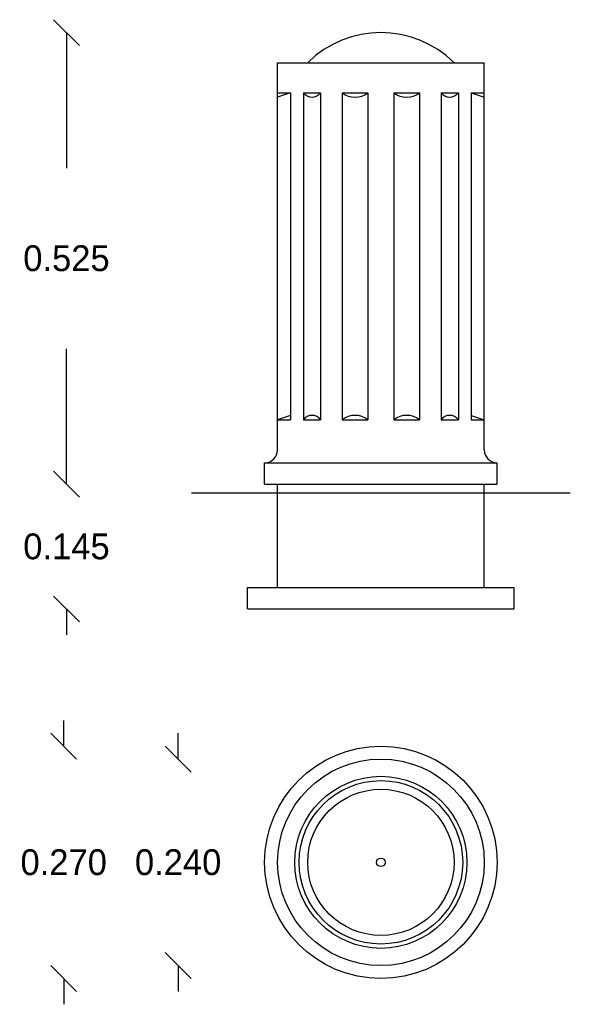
# Model space of a CAD drawing. Extents: x 5.59 to 6.23, y 2.99 to 4.14.
import ezdxf

# ---------------------------------------------------------------- set-up
doc = ezdxf.new("R2010")
doc.units = 0
doc.header["$MEASUREMENT"] = 0
doc.layers.get('0').update_dxf_attribs({"linetype": 'CONTINUOUS'})
doc.layers.get('DEFPOINTS').update_dxf_attribs({"linetype": 'CONTINUOUS'})
doc.dimstyles.get("Standard").update_dxf_attribs({"dimtxt": 0.18, "dimasz": 0.18, "dimexe": 0.18, "dimexo": 0.0625, "dimgap": 0.09, "dimtad": 0, "dimtih": 1, "dimtoh": 1, "dimdec": 4, "dimzin": 0, "dimdsep": 46, "dimtxsty": 'Standard', "dimcen": 0.09, "dimadec": 0, "dimazin": 0, "dimtfac": 1, "dimtdec": 4, "dimtofl": 0, "dimtmove": 0, "dimatfit": 3, "dimfxl": 0, "dimtolj": 1, "dimtzin": 0, "dimarcsym": 0})

# ---------------------------------------------------------------- blocks, each defined once
blk = doc.blocks.new('_OBLIQUE')
at = {"color": 0, "linetype": 'ByBlock'}
blk.add_line((-0.5, -0.5), (0.5, 0.5), dxfattribs=at)
blk = doc.blocks.new('*D1')
at = {"color": 0, "linetype": 'ByBlock'}
for p, q in [((6.4176, 3.4442), (6.4176, 3.2867)), ((6.4176, 2.9192), (6.4176, 3.0767))]:
    blk.add_line(p, q, dxfattribs=at)
at = {"layer": 'DEFPOINTS', "color": 0, "linetype": 'ByBlock'}
for p in [(6.7828, 3.4442), (6.4176, 2.9192), (6.7828, 2.9192)]:
    blk.add_point(p, dxfattribs=at)
at = {"color": 0, "linetype": 'ByBlock', "xscale": 0.03, "yscale": 0.03, "zscale": 0.03}
for p, rotation in [((6.4176, 3.4442), 90), ((6.4176, 2.9192), 270)]:
    blk.add_blockref('_OBLIQUE', p, dxfattribs=dict(at, rotation=rotation))
at = {"color": 0, "linetype": 'ByBlock', "insert": (6.4176, 3.1817), "char_height": 0.03, "attachment_point": 5}
blk.add_mtext('\\A1;0.525', dxfattribs=at)
blk = doc.blocks.new('*D4')
at = {"color": 0, "linetype": 'ByBlock'}
for p, q in [((6.5473, 2.5996), (6.5473, 2.6296)), ((6.5473, 2.3596), (6.5473, 2.3296))]:
    blk.add_line(p, q, dxfattribs=at)
at = {"layer": 'DEFPOINTS', "color": 0, "linetype": 'ByBlock'}
for p in [(6.7828, 2.5996), (6.5473, 2.3596), (6.7828, 2.3596)]:
    blk.add_point(p, dxfattribs=at)
at = {"color": 0, "linetype": 'ByBlock', "xscale": 0.03, "yscale": 0.03, "zscale": 0.03}
for p, rotation in [((6.5473, 2.5996), 270), ((6.5473, 2.3596), 90)]:
    blk.add_blockref('_OBLIQUE', p, dxfattribs=dict(at, rotation=rotation))
at = {"color": 0, "linetype": 'ByBlock', "insert": (6.5473, 2.4796), "char_height": 0.03, "attachment_point": 5}
blk.add_mtext('\\A1;0.240', dxfattribs=at)
blk = doc.blocks.new('*D3')
at = {"color": 0, "linetype": 'ByBlock'}
for p, q in [((6.4144, 2.6146), (6.4144, 2.6446)), ((6.4144, 2.3446), (6.4144, 2.3146))]:
    blk.add_line(p, q, dxfattribs=at)
at = {"layer": 'DEFPOINTS', "color": 0, "linetype": 'ByBlock'}
for p in [(6.7828, 2.6146), (6.4144, 2.3446), (6.7828, 2.3446)]:
    blk.add_point(p, dxfattribs=at)
at = {"color": 0, "linetype": 'ByBlock', "xscale": 0.03, "yscale": 0.03, "zscale": 0.03}
for p, rotation in [((6.4144, 2.6146), 270), ((6.4144, 2.3446), 90)]:
    blk.add_blockref('_OBLIQUE', p, dxfattribs=dict(at, rotation=rotation))
at = {"color": 0, "linetype": 'ByBlock', "insert": (6.4144, 2.4796), "char_height": 0.03, "attachment_point": 5}
blk.add_mtext('\\A1;0.270', dxfattribs=at)
blk = doc.blocks.new('*D2')
at = {"color": 0, "linetype": 'ByBlock'}
for p, q in [((6.4176, 2.9192), (6.4176, 2.9492)), ((6.4176, 2.7742), (6.4176, 2.7442))]:
    blk.add_line(p, q, dxfattribs=at)
at = {"layer": 'DEFPOINTS', "color": 0, "linetype": 'ByBlock'}
for p in [(6.7828, 2.9192), (6.4176, 2.7742), (6.6278, 2.7742)]:
    blk.add_point(p, dxfattribs=at)
at = {"color": 0, "linetype": 'ByBlock', "xscale": 0.03, "yscale": 0.03, "zscale": 0.03}
for p, rotation in [((6.4176, 2.9192), 270), ((6.4176, 2.7742), 90)]:
    blk.add_blockref('_OBLIQUE', p, dxfattribs=dict(at, rotation=rotation))
at = {"color": 0, "linetype": 'ByBlock', "insert": (6.4176, 2.8467), "char_height": 0.03, "attachment_point": 5}
blk.add_mtext('\\A1;0.145', dxfattribs=at)
blk = doc.blocks.new('PILONA01')
for p, q in [((-0.12, 0.05), (-0.12, 0.5)), ((-0.12, 0.5), (0.12, 0.5)), ((0.12, 0.05), (0.12, 0.5)), ((-0.105, 0.465), (-0.12, 0.46)), ((-0.12, 0.465), (-0.105, 0.465)), ((-0.105, 0.465), (-0.105, 0.085)), ((-0.09, 0.465), (-0.09, 0.085)), ((-0.09, 0.465), (-0.07, 0.465)), ((-0.07, 0.465), (-0.07, 0.085)), ((-0.045, 0.465), (-0.045, 0.085)), ((-0.045, 0.465), (-0.015, 0.465)), ((-0.015, 0.465), (-0.015, 0.085)), ((0.015, 0.465), (0.015, 0.085)), ((0.015, 0.465), (0.045, 0.465)), ((0.045, 0.465), (0.045, 0.085)), ((0.07, 0.465), (0.07, 0.085)), ((0.07, 0.465), (0.09, 0.465)), ((0.09, 0.465), (0.09, 0.085)), ((0.105, 0.465), (0.105, 0.085)), ((0.105, 0.465), (0.12, 0.46)), ((0.105, 0.465), (0.12, 0.465)), ((-0.105, 0.09), (-0.12, 0.085)), ((-0.12, 0.085), (-0.105, 0.085)), ((-0.09, 0.085), (-0.07, 0.085)), ((-0.045, 0.085), (-0.015, 0.085)), ((0.015, 0.085), (0.045, 0.085)), ((0.07, 0.085), (0.09, 0.085)), ((0.105, 0.09), (0.12, 0.085)), ((0.105, 0.085), (0.12, 0.085)), ((-0.135, 0.035), (0.135, 0.035)), ((-0.135, 0.01), (-0.135, 0.035)), ((0.135, 0.01), (0.135, 0.035)), ((-0.22, 0), (0.22, 0)), ((-0.135, 0.01), (0.135, 0.01)), ((-0.12, -0.11), (-0.12, 0.01)), ((-0.12, -0.11), (-0.12, 0.01)), ((0.12, -0.11), (0.12, 0.01)), ((0.12, -0.11), (0.12, 0.01)), ((-0.155, -0.11), (0.155, -0.11)), ((-0.155, -0.135), (-0.155, -0.11)), ((0.155, -0.135), (0.155, -0.11)), ((-0.155, -0.135), (0.155, -0.135))]:
    blk.add_line(p, q)
for radius in [0.135, 0.12, 0.1, 0.095, 0.085, 0.005]:
    blk.add_circle((0, -0.4296), radius)
for centre, radius, start, end in [((0, 0.4143), 0.1207, 45.2397, 134.7603), ((-0.08, 0.4725), 0.0125, 216.8699, 323.1301), ((-0.03, 0.485), 0.025, 233.1301, 306.8699), ((0.03, 0.485), 0.025, 233.1301, 306.8699), ((0.08, 0.4725), 0.0125, 216.8699, 323.1301), ((-0.08, 0.0775), 0.0125, 36.8699, 143.1301), ((-0.03, 0.065), 0.025, 53.1301, 126.8699), ((0.03, 0.065), 0.025, 53.1301, 126.8699), ((0.08, 0.0775), 0.0125, 36.8699, 143.1301), ((-0.135, 0.05), 0.015, 270, 0), ((0.135, 0.05), 0.015, 180, 270)]:
    blk.add_arc(centre, radius, start, end)
for base, p1, p2, picture, middle in [((-0.3651, 0.01), (0, 0.535), (0, 0.01), '*D1', (-0.3651, 0.2725)), ((-0.3651, -0.135), (0, 0.01), (-0.155, -0.135), '*D2', (-0.3651, -0.0625)), ((-0.3684, -0.5646), (0, -0.2946), (0, -0.5646), '*D3', (-0.3684, -0.4296)), ((-0.2355, -0.5496), (0, -0.3096), (0, -0.5496), '*D4', (-0.2355, -0.4296))]:
    dim = blk.add_linear_dim(base=base, p1=p1, p2=p2, angle=90, dimstyle='Standard', override={"dimtxt": 0.03, "dimasz": 0.03, "dimdec": 3, "dimblk1": 'OBLIQUE', "dimblk2": 'OBLIQUE', "dimsah": 1, "dimse1": 1, "dimse2": 1, "dimtix": 1})
    dim.commit()
    dim.dimension.update_dxf_attribs({"geometry": picture, "text_midpoint": middle, "insert": (-6.7828, -2.9092)})

msp = doc.modelspace()

# ---------------------------------------------------------------- block references
msp.add_blockref('PILONA01', (6.0093, 3.5896))

doc.saveas('drawing.dxf')
